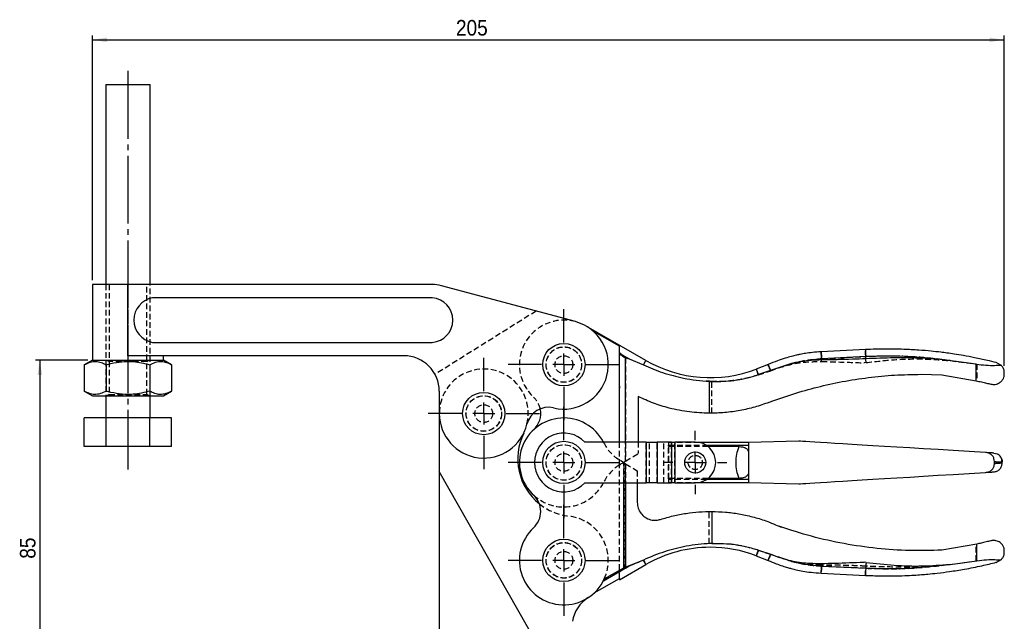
# Model space of a CAD drawing. Extents: x 33 to 398, y 17 to 289.
# Tile 2 of 3: x 33 to 255, y 154 to 289. Entities that reach past the tile are written whole.
import ezdxf

# ---------------------------------------------------------------- set-up
doc = ezdxf.new("R2010")
doc.units = 0
for name, pattern in [('SLD-MISTA-LONGA', [19.05, 15.24, -1.27, 1.27, -1.27]), ('SLD-SÓLIDA', [0]), ('SLD-TRACEJADA', [1.905, 1.27, -0.635])]:
    doc.linetypes.add(name, pattern=pattern)
doc.layers.get('0').update_dxf_attribs({"linetype": 'CONTINUOUS'})
doc.styles.add('SLDTEXTSTYLE0', font='GOTHIC.TTF', dxfattribs={"width": 0.913})
doc.dimstyles.new('SLDDIMSTYLE0', dxfattribs={"dimtxt": 3.5, "dimasz": 3.302, "dimexe": 0, "dimexo": 0.0625, "dimgap": 0.875, "dimtad": 1, "dimrnd": 1e-09, "dimzin": 12, "dimtxsty": 'SLDTEXTSTYLE0', "dimsah": 1, "dimcen": 0.09, "dimazin": 3, "dimtfac": 1, "dimtofl": 0, "dimtmove": 0, "dimatfit": 3, "dimtolj": 1, "dimtzin": 12})
doc.dimstyles.new('SLDDIMSTYLE1', dxfattribs={"dimtxt": 3.5, "dimasz": 3.302, "dimexe": 0, "dimexo": 0.0625, "dimgap": 0.875, "dimtad": 1, "dimdec": 0, "dimrnd": 1e-09, "dimzin": 12, "dimtxsty": 'SLDTEXTSTYLE0', "dimsah": 1, "dimcen": 0.09, "dimazin": 3, "dimtfac": 1, "dimtofl": 0, "dimtmove": 0, "dimatfit": 3, "dimtolj": 1, "dimtzin": 12})

# ---------------------------------------------------------------- blocks, each defined once
blk = doc.blocks.new('*D1')
for p, q in [((48.49, 212.3), (36.67, 212.3)), ((37.67, 212.3), (37.67, 127.3)), ((48.49, 127.3), (36.67, 127.3))]:
    blk.add_line(p, q)
for points in [[(37.67, 212.3), (37.17, 209), (38.18, 209)], [(37.67, 127.3), (38.18, 130.61), (37.17, 130.61)]]:
    blk.add_solid(points)
at = {"insert": (33.2, 167.67, 0.1), "char_height": 3.5, "attachment_point": 1, "rotation": 90, "style": 'SLDTEXTSTYLE0'}
blk.add_mtext('85', dxfattribs=at)
blk = doc.blocks.new('*D2')
for p, q in [((49.49, 230.3), (49.49, 285.3)), ((49.49, 284.3), (254.49, 284.3)), ((254.49, 211), (254.49, 285.3))]:
    blk.add_line(p, q)
for points in [[(49.49, 284.3), (52.79, 283.8), (52.79, 284.81)], [(254.49, 284.3), (251.19, 284.81), (251.19, 283.8)]]:
    blk.add_solid(points)
at = {"insert": (131.24, 288.77, 0.1), "char_height": 3.5, "attachment_point": 1, "style": 'SLDTEXTSTYLE0'}
blk.add_mtext('205', dxfattribs=at)
blk = doc.blocks.new('SW_CENTERMARKSYMBOL_0')
at = {"color": 0}
for p, q in [((0, 5), (0, 12.5)), ((0, 0), (0, 2.5)), ((-5, 0), (-12.5, 0)), ((0, 0), (-2.5, 0)), ((0, 0), (0, -2.5)), ((0, 0), (2.5, 0)), ((5, 0), (12.5, 0)), ((0, -5), (0, -12.5))]:
    blk.add_line(p, q, dxfattribs=at)
blk = doc.blocks.new('SW_CENTERMARKSYMBOL_1')
at = {"color": 0}
for p, q in [((0, 5), (0, 12.5)), ((0, 0), (0, 2.5)), ((-5, 0), (-12.5, 0)), ((0, 0), (-2.5, 0)), ((0, 0), (0, -2.5)), ((0, 0), (2.5, 0)), ((5, 0), (12.5, 0)), ((0, -5), (0, -12.5))]:
    blk.add_line(p, q, dxfattribs=at)
blk = doc.blocks.new('SW_CENTERMARKSYMBOL_2')
at = {"color": 0}
for p, q in [((0, 5), (0, 12.5)), ((0, 0), (0, 2.5)), ((-5, 0), (-12.5, 0)), ((0, 0), (-2.5, 0)), ((0, 0), (0, -2.5)), ((0, 0), (2.5, 0)), ((5, 0), (12.5, 0)), ((0, -5), (0, -12.5))]:
    blk.add_line(p, q, dxfattribs=at)
blk = doc.blocks.new('SW_CENTERMARKSYMBOL_3')
at = {"color": 0}
for p, q in [((0, 5), (0, 12.5)), ((0, 0), (0, 2.5)), ((-5, 0), (-12.5, 0)), ((0, 0), (-2.5, 0)), ((0, 0), (0, -2.5)), ((0, 0), (2.5, 0)), ((5, 0), (12.5, 0)), ((0, -5), (0, -12.5))]:
    blk.add_line(p, q, dxfattribs=at)
blk = doc.blocks.new('SW_CENTERMARKSYMBOL_4')
at = {"color": 0}
for p, q in [((0, 5), (0, 7.1)), ((0, 0), (0, 2.5)), ((-5, 0), (-7.1, 0)), ((0, 0), (-2.5, 0)), ((0, 0), (0, -2.5)), ((0, 0), (2.5, 0)), ((5, 0), (7.1, 0)), ((0, -5), (0, -7.1))]:
    blk.add_line(p, q, dxfattribs=at)

msp = doc.modelspace()

# ---------------------------------------------------------------- linework, layer by layer
at = {"linetype": 'SLD-MISTA-LONGA'}
msp.add_line((57.4896, 277.3036), (57.4896, 187.7504), dxfattribs=at)
at = {"color": 7, "linetype": 'SLD-SÓLIDA'}
for p, q in [((52.4896, 274.3036), (52.4896, 229.3036)), ((52.4896, 274.3036), (57.4896, 274.3036)), ((57.4896, 274.3036), (62.4896, 274.3036)), ((62.4896, 229.3036), (62.4896, 274.3036)), ((49.4896, 229.3036), (49.4896, 212.3036)), ((57.4896, 229.3036), (49.4896, 229.3036)), ((57.4896, 213.3036), (57.4896, 229.3036)), ((125.8965, 229.3036), (57.4896, 229.3036)), ((158.0777, 220.9629), (127.967, 229.031)), ((125.8965, 226.3036), (62.9865, 226.3036)), ((173.9338, 212.2334), (160.4743, 219.9727)), ((167.9896, 215.4608), (161.9612, 218.9271)), ((62.9865, 216.3036), (125.8965, 216.3036)), ((167.9896, 215.3764), (167.9896, 215.4608)), ((167.9896, 214.1097), (167.9896, 215.3764)), ((119.4896, 213.3036), (57.4896, 213.3036)), ((65.4896, 212.3036), (65.4896, 213.3036)), ((167.9896, 206.4231), (167.9896, 214.1097)), ((168.1896, 213.7066), (170.1662, 212.57)), ((169.3784, 212.8026), (170.1662, 212.57)), ((170.1662, 212.57), (173.3592, 211.2341)), ((223.285, 214.6797), (213.333, 214.1825)), ((223.3642, 213.0954), (213.4122, 212.5983)), ((49.4896, 212.3036), (47.6746, 211.2557)), ((47.6746, 211.2557), (47.6746, 205.3515)), ((49.4896, 212.3036), (65.4896, 212.3036)), ((52.5821, 211.2557), (52.5821, 205.3515)), ((62.397, 211.2557), (62.397, 205.3515)), ((67.3045, 211.2557), (65.4896, 212.3036)), ((67.3045, 211.2557), (67.3045, 205.3515)), ((201.4078, 211.3036), (198.7464, 210.286)), ((206.6985, 211.5262), (201.9549, 209.9895)), ((248.2017, 211.4327), (240.8709, 212.4005)), ((248.2017, 207.6733), (248.2017, 211.4327)), ((253.7286, 211.2099), (252.6937, 211.7543)), ((201.9549, 209.9895), (199.2163, 209.0568)), ((235.7896, 209.125), (240.4649, 209.0108)), ((240.4649, 209.0108), (248.2017, 207.6733)), ((254.4896, 208.6375), (254.4896, 209.9974)), ((167.9896, 205.9736), (167.9896, 206.4231)), ((167.9896, 193.9036), (167.9896, 205.9736)), ((188.1817, 207.5446), (188.1817, 200.3742)), ((47.6746, 205.3515), (49.4896, 204.3036)), ((49.4896, 204.3036), (65.4896, 204.3036)), ((52.4896, 204.3036), (52.4896, 199.3036)), ((62.4896, 199.3036), (62.4896, 204.3036)), ((65.4896, 204.3036), (67.3045, 205.3515)), ((127.4896, 205.3036), (127.4896, 200.3036)), ((172.1896, 204.1086), (172.1896, 193.9036)), ((47.6746, 192.9036), (47.6746, 199.3036)), ((52.5821, 199.3036), (47.6746, 199.3036)), ((52.5821, 192.9036), (52.5821, 199.3036)), ((62.397, 199.3036), (52.5821, 199.3036)), ((62.397, 192.9036), (62.397, 199.3036)), ((67.3045, 199.3036), (62.397, 199.3036)), ((67.3045, 192.9036), (67.3045, 199.3036)), ((127.4896, 200.3036), (127.4896, 187.3036)), ((148.6909, 196.6369), (148.2086, 196.1583)), ((52.5821, 192.9036), (47.6746, 192.9036)), ((62.397, 192.9036), (52.5821, 192.9036)), ((67.3045, 192.9036), (62.397, 192.9036)), ((173.9624, 193.9036), (160.2224, 193.9036)), ((173.9624, 193.9036), (173.9624, 184.7036)), ((173.9624, 193.9036), (176.452, 193.9036)), ((176.452, 193.9036), (176.452, 184.7036)), ((179.7093, 193.9036), (176.452, 193.9036)), ((179.7093, 193.9036), (179.7093, 184.7036)), ((179.7093, 193.9036), (180.4753, 193.9036)), ((180.4753, 193.9036), (180.4753, 184.7036)), ((185.0263, 193.9036), (180.4753, 193.9036)), ((197.0263, 193.8036), (185.9802, 193.8036)), ((187.5279, 193.1639), (197.0263, 193.1639)), ((194.9266, 192.8765), (187.9236, 192.8765)), ((208.3175, 194.0993), (197.0263, 193.8036)), ((197.0263, 193.8036), (197.0263, 193.1639)), ((197.0263, 193.1639), (197.0263, 191.6162)), ((252.1484, 191.4185), (252.8703, 191.2218)), ((252.2824, 189.5095), (252.2824, 189.0978)), ((254.0263, 189.0915), (254.0263, 189.5156)), ((127.4896, 187.3036), (127.4896, 134.3036)), ((154.8726, 139.1478), (127.4896, 187.3036)), ((197.0263, 186.9911), (197.0263, 185.4433)), ((160.2224, 184.7036), (173.9624, 184.7036)), ((171.9896, 184.7036), (171.9896, 180.3135)), ((176.452, 184.7036), (173.9624, 184.7036)), ((176.452, 184.7036), (179.7093, 184.7036)), ((180.4753, 184.7036), (179.7093, 184.7036)), ((180.4753, 184.7036), (185.0263, 184.7036)), ((185.9802, 184.8036), (197.0263, 184.8036)), ((197.0263, 185.4433), (187.5279, 185.4433)), ((194.9266, 185.7307), (187.9236, 185.7307)), ((197.0263, 185.4433), (197.0263, 184.8036)), ((197.0263, 184.8036), (208.3175, 184.5079)), ((188.7774, 178.2899), (188.7774, 171.0899)), ((204.072, 174.8884), (204.3297, 174.7653)), ((248.345, 170.9645), (240.4649, 169.596)), ((248.345, 167.1974), (248.345, 170.9645)), ((198.7464, 168.321), (201.4078, 167.3034)), ((199.2422, 169.6177), (201.9893, 168.7002)), ((201.9893, 168.7002), (203.7432, 168.0486)), ((254.4896, 168.6094), (254.4896, 169.9693)), ((164.3687, 162.7036), (170.1662, 166.0371)), ((167.9895, 162.9558), (173.9338, 166.3738)), ((170.1662, 166.0371), (169.3784, 165.8045)), ((173.3592, 167.3731), (170.1662, 166.0371)), ((223.4311, 166.8506), (223.0318, 166.9046)), ((242.3204, 166.4057), (248.345, 167.1974)), ((252.6937, 166.8525), (253.7286, 167.3969)), ((164.5704, 163.1157), (168.9895, 165.6567)), ((213.333, 164.4244), (223.285, 163.9272)), ((213.4122, 166.0087), (223.3642, 165.5115)), ((162.3181, 159.998), (167.9895, 163.2591))]:
    msp.add_line(p, q, dxfattribs=at)
at = {"color": 7, "linetype": 'SLD-TRACEJADA'}
for p, q in [((52.4896, 229.3036), (52.4896, 204.3036)), ((53.2396, 229.3036), (53.2396, 212.3036)), ((57.4896, 229.3036), (57.4896, 213.3036)), ((61.7396, 212.3036), (61.7396, 229.3036)), ((62.4896, 204.3036), (62.4896, 229.3036)), ((149.2551, 223.3269), (126.5214, 209.1184)), ((167.9896, 215.3764), (167.9896, 215.4608)), ((170.1662, 212.57), (168.1896, 213.7066)), ((169.3784, 212.8026), (169.3784, 189.6045)), ((213.4122, 212.5983), (223.3642, 213.0954)), ((52.8163, 212.3036), (53.2396, 212.0072)), ((61.7396, 212.0072), (53.2396, 212.0072)), ((53.2396, 212.0072), (53.2396, 204.6)), ((61.7396, 212.0072), (62.1628, 212.3036)), ((61.7396, 204.6), (61.7396, 212.0072)), ((201.9893, 209.9068), (203.7432, 210.5584)), ((223.4311, 211.7563), (223.0318, 211.7024)), ((242.3204, 212.2011), (248.345, 211.4094)), ((248.345, 211.4094), (248.345, 207.6422)), ((199.2422, 208.9893), (201.9893, 209.9068)), ((188.7774, 200.3756), (188.7774, 207.5172)), ((53.2396, 204.6), (52.8163, 204.3036)), ((53.2396, 204.6), (61.7396, 204.6)), ((62.1628, 204.3036), (61.7396, 204.6)), ((164.426, 193.7915), (164.3688, 193.9036)), ((167.9896, 188.7618), (167.9896, 193.9036)), ((169.3784, 189.6045), (169.3784, 193.9036)), ((172.1896, 193.9036), (172.1896, 191.3036)), ((173.9624, 184.7036), (173.9624, 193.9036)), ((174.7284, 184.7036), (174.7284, 193.9036)), ((176.452, 184.7036), (176.452, 193.9036)), ((177.9857, 184.7036), (177.9857, 193.9036)), ((179.0263, 193.8036), (179.0263, 193.1639)), ((185.9802, 193.8036), (179.0263, 193.8036)), ((179.0263, 192.9765), (179.0263, 193.1639)), ((179.0263, 193.1639), (187.5279, 193.1639)), ((179.1263, 192.8765), (179.0263, 192.9765)), ((179.0263, 185.6307), (179.0263, 192.9765)), ((187.9236, 192.8765), (179.1263, 192.8765)), ((179.1263, 185.7307), (179.1263, 192.8765)), ((179.7093, 184.7036), (179.7093, 193.9036)), ((180.4753, 184.7036), (180.4753, 193.9036)), ((167.9895, 163.2591), (167.9897, 189.8453)), ((168.9897, 189.2377), (168.1897, 189.7212)), ((168.9897, 189.2377), (168.9895, 165.6567)), ((168.9896, 184.7036), (168.9897, 189.2377)), ((169.3784, 165.8045), (169.3785, 189.0026)), ((169.3785, 189.0026), (169.3785, 184.7036)), ((252.2824, 189.0978), (252.2824, 189.5095)), ((171.9896, 187.4244), (171.9896, 184.7036)), ((179.0263, 185.6307), (179.1263, 185.7307)), ((179.0263, 185.6307), (179.0263, 185.4433)), ((187.5279, 185.4433), (179.0263, 185.4433)), ((179.0263, 185.4433), (179.0263, 184.8036)), ((179.0263, 184.8036), (185.9802, 184.8036)), ((187.9236, 185.7307), (179.1263, 185.7307)), ((188.1817, 171.0625), (188.1817, 178.2885)), ((248.2017, 167.1741), (248.2017, 170.9335)), ((201.9549, 168.6175), (199.2164, 169.5502)), ((206.6985, 167.0808), (201.9549, 168.6175)), ((164.3687, 162.7036), (170.1662, 166.0371)), ((169.3784, 165.8045), (170.1662, 166.0371)), ((170.1662, 166.0371), (173.3592, 167.3731)), ((240.8709, 166.2063), (248.2017, 167.1741)), ((248.454, 167.2093), (248.2017, 167.1741)), ((253.7286, 167.3969), (252.6937, 166.8525)), ((223.3642, 165.5115), (213.4122, 166.0087))]:
    msp.add_line(p, q, dxfattribs=at)
at = {"color": 8, "linetype": 'SLD-SÓLIDA'}
for p, q in [((169.3784, 193.9036), (169.3784, 212.8026)), ((168.9895, 165.6567), (168.9896, 184.7036)), ((169.3785, 184.7036), (169.3784, 165.8045))]:
    msp.add_line(p, q, dxfattribs=at)
at = {"color": 8, "linetype": 'SLD-SÓLIDA', "flags": 128}
for points in [[(213.4122, 212.5983), (213.3778, 213.2858), (213.353, 213.7822), (213.338, 214.0822), (213.333, 214.1825)], [(223.285, 214.6797), (223.29, 214.5793), (223.305, 214.2794), (223.3298, 213.783), (223.3642, 213.0954)], [(173.3592, 211.2341), (173.6091, 211.6688), (173.7891, 211.9816), (173.8976, 212.1703), (173.9338, 212.2334)], [(173.9338, 166.3738), (173.8975, 166.4368), (173.7891, 166.6255), (173.6091, 166.9384), (173.3592, 167.3731)], [(213.333, 164.4244), (213.338, 164.5248), (213.353, 164.8247), (213.3778, 165.3211), (213.4122, 166.0087)], [(223.3642, 165.5115), (223.3298, 164.8239), (223.305, 164.3275), (223.29, 164.0276), (223.285, 163.9272)]]:
    msp.add_lwpolyline(points, dxfattribs=at)
at = {"color": 7, "linetype": 'SLD-TRACEJADA', "flags": 128}
for points in [[(213.333, 214.1825), (213.338, 214.0822), (213.353, 213.7822), (213.3778, 213.2858), (213.4122, 212.5983)], [(213.4416, 212.0097), (213.4368, 212.1044), (213.4324, 212.194), (213.4282, 212.278), (213.4243, 212.3559), (213.4207, 212.4272), (213.4175, 212.4917), (213.4146, 212.5488), (213.4122, 212.5983)], [(223.3642, 213.0954), (223.3298, 213.783), (223.305, 214.2794), (223.29, 214.5793), (223.285, 214.6797)], [(223.4311, 211.7563), (223.4205, 211.9681), (223.4102, 212.1748), (223.4003, 212.3725), (223.3911, 212.5571), (223.3827, 212.7248), (223.3753, 212.8724), (223.3691, 212.9968), (223.3642, 213.0954)], [(173.9338, 212.2334), (173.8976, 212.1703), (173.7891, 211.9816), (173.6091, 211.6688), (173.3592, 211.2341)], [(198.7464, 210.286), (198.7542, 210.2655), (198.7777, 210.204), (198.8168, 210.1017), (198.8715, 209.9588), (198.9415, 209.7757), (199.0268, 209.5527), (199.1271, 209.2903), (199.2422, 208.9893)], [(169.3784, 189.6045), (170.3054, 190.1648), (171.2427, 190.7313), (172.1896, 191.3036)], [(168.1896, 188.886), (168.3169, 188.9629), (168.4684, 189.0545), (168.6385, 189.1573), (168.8212, 189.2677), (169.0099, 189.3818), (169.1979, 189.4954), (169.3784, 189.6045)], [(168.9897, 189.2377), (169.1224, 189.1574), (169.2528, 189.0786), (169.3785, 189.0026)], [(169.3785, 189.0026), (170.2401, 188.4819), (171.1107, 187.9557), (171.9896, 187.4244)], [(199.2164, 169.5502), (199.1072, 169.2647), (199.0121, 169.016), (198.9313, 168.8046), (198.8649, 168.631), (198.8131, 168.4956), (198.7761, 168.3987), (198.7538, 168.3404), (198.7464, 168.321)], [(173.3592, 167.3731), (173.6091, 166.9384), (173.7891, 166.6255), (173.8975, 166.4368), (173.9338, 166.3738)], [(213.4243, 166.2521), (213.4225, 166.2154), (213.4207, 166.1804), (213.4191, 166.1471), (213.4175, 166.1157), (213.416, 166.0861), (213.4146, 166.0583), (213.4134, 166.0325), (213.4122, 166.0087)], [(213.4122, 166.0087), (213.3778, 165.3211), (213.353, 164.8247), (213.338, 164.5248), (213.333, 164.4244)], [(223.285, 163.9272), (223.29, 164.0276), (223.305, 164.3275), (223.3298, 164.8239), (223.3642, 165.5115)], [(223.3884, 165.9973), (223.3846, 165.92), (223.3809, 165.8468), (223.3775, 165.7781), (223.3743, 165.7142), (223.3713, 165.6554), (223.3687, 165.6018), (223.3663, 165.5538), (223.3642, 165.5115)]]:
    msp.add_lwpolyline(points, dxfattribs=at)
at = {"color": 7, "linetype": 'SLD-SÓLIDA', "flags": 128}
for points in [[(213.4243, 212.3549), (213.4225, 212.3915), (213.4207, 212.4266), (213.4191, 212.4598), (213.4175, 212.4913), (213.416, 212.5209), (213.4147, 212.5486), (213.4134, 212.5744), (213.4122, 212.5983)], [(223.3884, 212.6096), (223.3846, 212.6869), (223.3809, 212.7601), (223.3775, 212.8288), (223.3743, 212.8927), (223.3713, 212.9516), (223.3687, 213.0051), (223.3663, 213.0531), (223.3642, 213.0954)], [(199.2163, 209.0568), (199.1072, 209.3423), (199.0121, 209.591), (198.9313, 209.8024), (198.8649, 209.976), (198.8131, 210.1114), (198.776, 210.2084), (198.7538, 210.2666), (198.7464, 210.286)], [(167.9896, 206.4231), (167.9922, 206.4216), (168.0002, 206.417), (168.0134, 206.4094)], [(167.9896, 206.4231), (167.9922, 206.4216), (168.0002, 206.417), (168.0134, 206.4094)], [(250.3045, 191.5312), (246.5942, 191.7582), (243.0287, 191.9762), (239.6134, 192.1851), (236.3532, 192.3845), (233.2529, 192.5742), (230.317, 192.7537), (227.5499, 192.923), (224.9556, 193.0816), (222.5379, 193.2295), (220.3003, 193.3664), (218.2461, 193.492), (216.3784, 193.6063), (214.6999, 193.7089), (213.213, 193.7999), (211.9199, 193.8789), (210.8225, 193.9461), (209.9225, 194.0011), (209.2211, 194.044), (208.7193, 194.0747), (208.418, 194.0931), (208.3175, 194.0993)], [(208.3175, 184.5079), (208.418, 184.5141), (208.7193, 184.5325), (209.2211, 184.5632), (209.9225, 184.6061), (210.8225, 184.6612), (211.9199, 184.7283), (213.213, 184.8074), (214.6999, 184.8983), (216.3784, 185.001), (218.2461, 185.1152), (220.3003, 185.2408), (222.5379, 185.3777), (224.9556, 185.5256), (227.5499, 185.6842), (230.317, 185.8535), (233.2529, 186.0331), (236.3532, 186.2227), (239.6134, 186.4221), (243.0287, 186.631), (246.5942, 186.849), (250.3045, 187.076)], [(147.6192, 183.1345), (148.3852, 182.266), (148.7065, 181.9558)], [(198.7464, 168.321), (198.7542, 168.3415), (198.7777, 168.403), (198.8168, 168.5053), (198.8715, 168.6482), (198.9415, 168.8314), (199.0268, 169.0544), (199.1271, 169.3167), (199.2422, 169.6177)], [(213.4416, 166.5972), (213.4368, 166.5026), (213.4324, 166.413), (213.4282, 166.329), (213.4243, 166.2511), (213.4207, 166.1797), (213.4175, 166.1153), (213.4146, 166.0582), (213.4122, 166.0087)], [(223.4311, 166.8506), (223.4205, 166.6389), (223.4101, 166.4321), (223.4003, 166.2344), (223.391, 166.0498), (223.3827, 165.8821), (223.3753, 165.7345), (223.3691, 165.6102), (223.3642, 165.5115)], [(167.9895, 163.2591), (167.9895, 162.9896), (167.9895, 162.9558)]]:
    msp.add_lwpolyline(points, dxfattribs=at)
at = {"color": 7, "linetype": 'SLD-SÓLIDA'}
for centre, radius in [((155.4896, 211.3036), 4.7625), ((137.4896, 200.3036), 4.7625), ((155.4896, 189.3036), 4.7625), ((185.0263, 189.3036), 2.375), ((155.4896, 167.3036), 4.7625)]:
    msp.add_circle(centre, radius, dxfattribs=at)
at = {"color": 7, "linetype": 'SLD-TRACEJADA'}
for centre, radius in [((155.4896, 211.3036), 4), ((155.4896, 211.3036), 3.9687), ((155.4896, 211.3036), 2), ((137.4896, 200.3036), 4), ((137.4896, 200.3036), 3.9687), ((137.4896, 200.3036), 2), ((155.4896, 189.3036), 4), ((155.4896, 189.3036), 3.9688), ((155.4896, 189.3036), 2), ((185.0263, 189.3036), 1.6), ((185.0263, 189.3036), 1.5875), ((155.4896, 167.3036), 4), ((155.4896, 167.3036), 3.9688), ((155.4896, 167.3036), 2)]:
    msp.add_circle(centre, radius, dxfattribs=at)
at = {"color": 7, "linetype": 'SLD-SÓLIDA'}
for centre, radius, start, end in [((125.8965, 221.3036), 8, 75, 90), ((63.9222, 221.3036), 5.0868, 100.59951, 259.40049), ((125.5356, 221.3036), 5.013, 274.128428, 85.871572), ((155.4896, 211.3036), 10, 256.747882, 75), ((119.4896, 205.3036), 8, 0, 90), ((188.3896, 237.3736), 29, 240.100904, 290.924093), ((152.051, 196.703), 5, 76.747882, 166.111249), ((137.4896, 200.3036), 10, 180, 346.111249), ((155.4897, 189.3036), 10, 27.387108, 227.166311), ((145.2915, 200.3036), 5, 312.833428, 11.973291), ((158.1279, 190.1518), 13, 153.807808, 231.244596), ((155.4896, 189.3036), 6.6, 44.184385, 315.815615), ((185.0263, 189.3036), 4.6, 270, 90), ((145.2916, 178.3037), 5, 312.833168, 47.166311), ((155.4896, 167.3036), 10, 132.833168, 335.241716), ((188.3894, 141.2335), 29, 89.99974, 119.898836), ((188.3894, 141.2335), 29, 69.075647, 89.99974), ((165.2996, 152.2118), 8, 123.024664, 170)]:
    msp.add_arc(centre, radius, start, end, dxfattribs=at)
at = {"color": 7, "linetype": 'SLD-TRACEJADA'}
for centre, radius, start, end in [((155.4896, 211.3036), 10, 75, 227.166572), ((137.4896, 200.3036), 10, 346.111249, 180), ((145.2915, 200.3036), 5, 11.973291, 47.166572), ((173.3624, 198.2794), 10, 206.666056, 238.850383), ((173.3623, 180.3277), 10, 122.49804, 153.333683), ((155.4896, 189.3036), 10, 227.288572, 333.333683), ((158.1279, 190.1518), 13, 231.244596, 263.413111), ((155.4896, 167.3036), 10, 335.241716, 83.413111)]:
    msp.add_arc(centre, radius, start, end, dxfattribs=at)
at = {"color": 7, "linetype": 'SLD-SÓLIDA'}
for points, knots in [([(252.6909, 211.741), (252.0318, 211.9095), (250.4211, 212.3212), (247.9708, 212.8402), (245.4903, 213.3081), (243.4167, 213.6468), (241.7068, 213.8934), (239.9711, 214.1162), (237.8648, 214.3482), (235.0912, 214.5846), (231.6992, 214.7651), (227.6927, 214.8414), (224.8213, 214.7361), (223.285, 214.6797)], [0, 0, 0, 0, 0.06879721, 0.16812307, 0.25324208, 0.32408244, 0.38060131, 0.42795513, 0.50105423, 0.59490396, 0.70944545, 0.84455265, 1, 1, 1, 1]), ([(167.9896, 214.1097), (168.002, 214.0457), (168.025, 213.9272), (168.1377, 213.7761), (168.1896, 213.7066)], [0, 0, 0, 0, 0.54018914, 1, 1, 1, 1]), ([(169.3784, 212.8026), (169.2904, 212.8256), (169.158, 212.8603), (168.8785, 213.0058), (168.5548, 213.2733), (168.3143, 213.552), (168.203, 213.6899), (168.1896, 213.7066)], [0, 0, 0, 0, 0.17512658, 0.26347222, 0.57950483, 0.94903308, 1, 1, 1, 1]), ([(213.333, 214.1825), (212.6753, 214.1393), (211.4983, 214.0621), (209.9345, 213.8467), (208.7409, 213.6331), (207.6971, 213.4122), (206.5604, 213.1376), (205.1245, 212.7318), (203.3523, 212.1396), (202.0967, 211.5998), (201.4078, 211.3036)], [0, 0, 0, 0, 0.16020844, 0.28672045, 0.38355727, 0.4549827, 0.54610772, 0.66783713, 0.81773216, 1, 1, 1, 1]), ([(206.6985, 211.5262), (207.8037, 211.7961), (210.0125, 212.3357), (212.2794, 212.5108), (213.4122, 212.5983)], [0, 0, 0, 0, 0.50034015, 1, 1, 1, 1]), ([(223.3884, 212.6096), (222.3892, 212.5672), (219.0684, 212.4261), (215.7466, 212.3842), (213.4243, 212.3549)], [0, 0, 0, 0, 0.30089703, 1, 1, 1, 1]), ([(240.8709, 212.4005), (237.9608, 212.7125), (232.1408, 213.3365), (226.2897, 213.1758), (223.3642, 213.0954)], [0, 0, 0, 0, 0.5000061, 1, 1, 1, 1]), ([(240.8709, 212.4005), (240.3385, 212.4497), (238.7413, 212.5971), (235.033, 212.8099), (229.7317, 212.8654), (225.5049, 212.695), (223.3884, 212.6096)], [0, 0, 0, 0, 0.09180119, 0.27542929, 0.63717344, 1, 1, 1, 1]), ([(47.6746, 211.2557), (48.1005, 211.475), (48.9616, 211.9183), (50.2375, 212.0805), (51.4571, 211.8425), (52.2048, 211.4525), (52.5821, 211.2557)], [0, 0, 0, 0, 0.26460502, 0.53494771, 0.76534298, 1, 1, 1, 1]), ([(52.5821, 211.2557), (52.9382, 211.3535), (54.0994, 211.6721), (56.1371, 212.0234), (58.4647, 212.0365), (60.5653, 211.7422), (61.7842, 211.4185), (62.397, 211.2557)], [0, 0, 0, 0, 0.11125781, 0.36275065, 0.62031532, 0.80911448, 1, 1, 1, 1]), ([(62.397, 211.2557), (62.823, 211.475), (63.6841, 211.9183), (64.9599, 212.0805), (66.1795, 211.8425), (66.9272, 211.4525), (67.3045, 211.2557)], [0, 0, 0, 0, 0.26460498, 0.53494755, 0.76534309, 1, 1, 1, 1]), ([(173.3592, 211.2341), (174.7867, 210.6287), (176.9476, 209.7123), (180.0213, 208.7984), (182.5495, 208.2059), (185.2831, 207.7544), (187.2116, 207.6148), (188.1817, 207.5446)], [0, 0, 0, 0, 0.307360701, 0.465252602, 0.623125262, 0.810414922, 1, 1, 1, 1]), ([(201.9549, 209.9895), (201.7986, 210.3649), (201.4799, 211.1302), (201.4321, 211.2451), (201.4078, 211.3036)], [0, 0, 0, 0, 0.49045515, 1, 1, 1, 1]), ([(213.4243, 212.3549), (213.1125, 212.3483), (212.1766, 212.3286), (210.5818, 212.2089), (208.6449, 211.9547), (207.3483, 211.6692), (206.6985, 211.5262)], [0, 0, 0, 0, 0.13772262, 0.41326403, 0.70597063, 1, 1, 1, 1]), ([(248.2017, 211.4327), (248.9458, 211.3326), (250.4338, 211.1325), (252.0502, 211.1251), (253.1169, 211.1648), (253.5227, 211.1947), (253.7286, 211.2099)], [0, 0, 0, 0, 0.32549611, 0.65092251, 0.8227864, 1, 1, 1, 1]), ([(254.489, 209.9974), (254.4892, 209.9968), (254.5117, 209.9266), (254.4182, 210.251), (254.2078, 210.7056), (253.8896, 211.0405), (253.7286, 211.2099)], [0, 0, 0, 0, 0.00239088, 0.28723879, 0.6394522, 1, 1, 1, 1]), ([(188.1817, 207.5446), (188.251, 207.5411), (189.889, 207.4583), (192.3526, 207.5403), (195.5128, 208.0344), (197.5504, 208.5187), (198.7698, 208.9125), (199.2163, 209.0568)], [0, 0, 0, 0, 0.01864719, 0.44083408, 0.65774824, 0.87465848, 1, 1, 1, 1]), ([(201.6017, 202.813), (203.3884, 203.4608), (206.9635, 204.757), (212.4697, 206.2947), (218.1272, 207.5448), (223.93, 208.4437), (229.8511, 209.0177), (233.8108, 209.0893), (235.7896, 209.125)], [0, 0, 0, 0, 0.1634347, 0.32702942, 0.49045729, 0.66024242, 0.8302162, 1, 1, 1, 1]), ([(251.4654, 206.9075), (251.8028, 206.8678), (252.5794, 206.7764), (253.4143, 207.1655), (253.9989, 207.6849), (254.3272, 208.1805), (254.4784, 208.6209), (254.4806, 208.6336), (254.4813, 208.6375)], [0, 0, 0, 0, 0.17994426, 0.4140953, 0.58819446, 0.76703093, 0.92864547, 1, 1, 1, 1]), ([(168.0134, 206.4094), (168.0017, 206.2679), (167.9897, 206.1227), (167.9896, 205.9774), (167.9896, 205.9736)], [0, 0, 0, 0, 0.97404835, 1, 1, 1, 1]), ([(168.0134, 206.4094), (168.0017, 206.2679), (167.9897, 206.1227), (167.9896, 205.9774), (167.9896, 205.9736)], [0, 0, 0, 0, 0.97404835, 1, 1, 1, 1]), ([(248.2017, 207.6733), (248.594, 207.587), (249.3899, 207.4119), (250.4949, 207.1504), (251.1536, 206.9855), (251.4654, 206.9075)], [0, 0, 0, 0, 0.338602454, 0.687002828, 1, 1, 1, 1]), ([(52.5821, 205.3515), (52.1561, 205.1322), (51.295, 204.6889), (50.0192, 204.5267), (48.7996, 204.7648), (48.0519, 205.1547), (47.6746, 205.3515)], [0, 0, 0, 0, 0.26460509, 0.53494775, 0.76534301, 1, 1, 1, 1]), ([(62.397, 205.3515), (61.7904, 205.1903), (60.5716, 204.8663), (58.4923, 204.5737), (56.1589, 204.5815), (54.12, 204.9294), (52.9382, 205.2537), (52.5821, 205.3515)], [0, 0, 0, 0, 0.18896399, 0.37968239, 0.63081966, 0.88874257, 1, 1, 1, 1]), ([(67.3045, 205.3515), (66.8786, 205.1322), (66.0175, 204.6889), (64.7416, 204.5267), (63.522, 204.7648), (62.7743, 205.1547), (62.397, 205.3515)], [0, 0, 0, 0, 0.26460493, 0.53494788, 0.76534308, 1, 1, 1, 1]), ([(188.1817, 200.3742), (186.6962, 200.4318), (184.4433, 200.5192), (181.4414, 201.0093), (178.7137, 201.6186), (175.5638, 202.5835), (173.3212, 203.5971), (172.1896, 204.1086)], [0, 0, 0, 0, 0.26751152, 0.40569506, 0.54388644, 0.76985592, 1, 1, 1, 1]), ([(201.6017, 202.813), (200.5388, 202.4384), (198.4131, 201.6892), (195.0792, 200.9367), (191.6608, 200.4487), (189.3414, 200.399), (188.1817, 200.3742)], [0, 0, 0, 0, 0.24559644, 0.49119523, 0.74559555, 1, 1, 1, 1]), ([(194.9266, 185.7307), (194.7108, 186.2889), (194.2667, 187.4379), (194.2191, 189.2992), (194.2667, 191.1652), (194.7095, 192.3134), (194.9266, 192.8765)], [0, 0, 0, 0, 0.24302913, 0.50024815, 0.75494386, 1, 1, 1, 1]), ([(194.9266, 192.8764), (195.1755, 192.8628), (195.6752, 192.8354), (196.3037, 192.6084), (196.7672, 192.2417), (196.9342, 191.8926), (197.0085, 191.6693), (197.0262, 191.6161)], [0, 0, 0, 0, 0.24612057, 0.49397152, 0.67764506, 0.92322588, 1, 1, 1, 1]), ([(197.0262, 191.6162), (197.0262, 191.1563), (197.0262, 190.2367), (197.0263, 188.6847), (197.0263, 187.6041), (197.0262, 187.0788), (197.0262, 186.9911)], [0, 0, 0, 0, 0.31245669, 0.62490748, 0.937352, 1, 1, 1, 1]), ([(252.2822, 189.5095), (252.2665, 189.7315), (252.2353, 190.1758), (251.9245, 190.7658), (251.4508, 191.2079), (250.8842, 191.4636), (250.4868, 191.51), (250.3045, 191.5312)], [0, 0, 0, 0, 0.2084885, 0.41731511, 0.62282032, 0.82702855, 1, 1, 1, 1]), ([(252.1484, 191.4185), (252.1259, 191.4198), (252.0811, 191.4226), (251.707, 191.4455), (251.1405, 191.4801), (250.5832, 191.5142), (250.3045, 191.5312)], [0, 0, 0, 0, 0.249964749, 0.499909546, 0.749847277, 1, 1, 1, 1]), ([(253.9892, 189.4076), (253.9826, 189.5872), (253.9691, 189.9569), (253.7414, 190.4867), (253.3715, 190.9512), (253.0257, 191.1461), (252.8543, 191.2427)], [0, 0, 0, 0, 0.23779546, 0.48964187, 0.74698368, 1, 1, 1, 1]), ([(250.3045, 187.076), (250.5598, 187.1112), (251.0721, 187.182), (251.7043, 187.5841), (252.1107, 188.1455), (252.2724, 188.6739), (252.2797, 188.9939), (252.2821, 189.0977)], [0, 0, 0, 0, 0.24195807, 0.48545449, 0.69793903, 0.90194745, 1, 1, 1, 1]), ([(252.1484, 187.1888), (252.3889, 187.2293), (252.8881, 187.3135), (253.517, 187.7827), (253.947, 188.4391), (254.0005, 188.9425), (254.0262, 189.185)], [0, 0, 0, 0, 0.240885, 0.50000731, 0.75912789, 1, 1, 1, 1]), ([(252.2824, 189.5095), (252.5529, 189.496), (253.09, 189.4691), (253.6169, 189.4429), (253.9149, 189.4279), (253.9529, 189.4259), (253.964, 189.4254)], [0, 0, 0, 0, 0.29760995, 0.59109218, 0.88045838, 1, 1, 1, 1]), ([(254.0263, 189.185), (254.0058, 189.184), (253.9644, 189.1818), (253.6226, 189.1646), (253.0886, 189.138), (252.5524, 189.1112), (252.2824, 189.0978)], [0, 0, 0, 0, 0.24471072, 0.49294002, 0.7446997, 1, 1, 1, 1]), ([(253.7862, 190.3102), (253.8378, 190.2242), (253.999, 189.9555), (254.0152, 189.6381), (254.0262, 189.4222)], [0, 0, 0, 0, 0.31978384, 1, 1, 1, 1]), ([(197.0262, 186.9911), (196.9454, 186.7613), (196.8164, 186.3948), (196.3146, 186.0128), (195.7052, 185.7799), (195.2179, 185.7492), (194.9266, 185.7308)], [0, 0, 0, 0, 0.32595037, 0.51987875, 0.71293888, 1, 1, 1, 1]), ([(250.3045, 187.076), (250.5832, 187.093), (251.1404, 187.1271), (251.707, 187.1618), (252.0812, 187.1846), (252.126, 187.1874), (252.1484, 187.1888)], [0, 0, 0, 0, 0.25010915, 0.50008887, 0.75001241, 1, 1, 1, 1]), ([(171.9896, 180.3135), (172.0311, 179.8789), (172.114, 179.01), (172.7565, 177.8472), (173.7172, 176.9299), (174.9607, 176.3702), (176.1917, 176.2492), (176.9304, 176.4346), (177.2167, 176.5064)], [0, 0, 0, 0, 0.1702565, 0.34034838, 0.51492902, 0.69709062, 0.88260645, 1, 1, 1, 1]), ([(177.2167, 176.5064), (178.1551, 176.7856), (180.0436, 177.3475), (182.951, 177.8962), (185.881, 178.2416), (187.8077, 178.2738), (188.7774, 178.2899)], [0, 0, 0, 0, 0.25111944, 0.50539676, 0.75108383, 1, 1, 1, 1]), ([(188.7774, 178.2899), (189.7866, 178.2602), (191.8049, 178.2007), (194.8491, 177.795), (197.8829, 177.1413), (201.0826, 176.1811), (203.1869, 175.2636), (204.3297, 174.7653)], [0, 0, 0, 0, 0.18937008, 0.37873731, 0.57357221, 0.76840555, 1, 1, 1, 1]), ([(240.4649, 169.596), (238.0398, 169.5312), (233.1897, 169.4015), (225.8316, 169.9096), (218.4654, 170.9688), (211.1473, 172.5806), (206.4229, 174.1216), (204.072, 174.8884)], [0, 0, 0, 0, 0.19691082, 0.39382031, 0.59652118, 0.7992263, 1, 1, 1, 1]), ([(188.7774, 171.0899), (188.6481, 171.0844), (187.6266, 171.0415), (185.691, 170.8872), (183.0571, 170.4978), (180.5195, 169.9416), (178.0803, 169.2388), (175.6796, 168.3867), (174.1327, 167.711), (173.3592, 167.3731)], [0, 0, 0, 0, 0.02441837, 0.19302388, 0.36340332, 0.51996282, 0.6765409, 0.8382528, 1, 1, 1, 1]), ([(188.7774, 171.0899), (189.6456, 171.1023), (191.382, 171.1272), (194.0124, 170.8699), (196.6487, 170.4027), (198.3777, 169.8794), (199.2422, 169.6177)], [0, 0, 0, 0, 0.24593173, 0.49185376, 0.7459308, 1, 1, 1, 1]), ([(251.4654, 171.6993), (251.1273, 171.6147), (250.4414, 171.4432), (249.3762, 171.1923), (248.6593, 171.034), (248.345, 170.9645)], [0, 0, 0, 0, 0.35305079, 0.71635468, 1, 1, 1, 1]), ([(254.4814, 169.9693), (254.4836, 169.9617), (254.4953, 169.9218), (254.3918, 170.276), (254.1194, 170.7735), (253.5616, 171.3526), (252.7582, 171.7459), (251.9666, 171.8087), (251.5495, 171.7176), (251.4654, 171.6993)], [0, 0, 0, 0, 0.032312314, 0.168974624, 0.359189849, 0.554623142, 0.779895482, 0.955608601, 1, 1, 1, 1]), ([(201.9893, 168.7002), (201.8427, 168.3481), (201.5448, 167.6326), (201.4178, 167.3274), (201.4094, 167.3074), (201.4078, 167.3034)], [0, 0, 0, 0, 0.436009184, 0.886138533, 1, 1, 1, 1]), ([(253.7286, 167.3969), (253.8858, 167.5573), (254.2039, 167.8821), (254.4417, 168.434), (254.4747, 168.5563), (254.489, 168.6094)], [0, 0, 0, 0, 0.356179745, 0.720906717, 1, 1, 1, 1]), ([(201.4078, 167.3034), (202.003, 167.0457), (203.0694, 166.5841), (204.5367, 166.0682), (205.6814, 165.716), (206.7056, 165.4353), (207.8454, 165.1576), (209.32, 164.8582), (211.1889, 164.5708), (212.5718, 164.4764), (213.333, 164.4244)], [0, 0, 0, 0, 0.157652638, 0.282470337, 0.377927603, 0.448799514, 0.540666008, 0.663112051, 0.814576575, 1, 1, 1, 1]), ([(203.7432, 168.0486), (204.3443, 167.8592), (206.1957, 167.2759), (209.4404, 166.6587), (212.0988, 166.6178), (213.4416, 166.5972)], [0, 0, 0, 0, 0.19218891, 0.59195014, 1, 1, 1, 1]), ([(203.7432, 168.0486), (205.3108, 167.5183), (208.4529, 166.4553), (211.7566, 166.1578), (213.4122, 166.0087)], [0, 0, 0, 0, 0.49889107, 1, 1, 1, 1]), ([(213.4416, 166.5972), (214.4404, 166.6246), (217.6055, 166.7114), (220.8034, 166.826), (223.0014, 166.9035), (223.0318, 166.9046)], [0, 0, 0, 0, 0.31256422, 0.9905046, 1, 1, 1, 1]), ([(223.285, 163.9272), (224.4056, 163.8821), (226.5077, 163.7974), (229.4535, 163.7989), (231.977, 163.8639), (234.0755, 163.968), (235.799, 164.0861), (237.5428, 164.2327), (239.6508, 164.4483), (242.4123, 164.7994), (245.7662, 165.3371), (249.2679, 166.0119), (251.6264, 166.6061), (252.6892, 166.8739)], [0, 0, 0, 0, 0.11341766, 0.2127423, 0.29786029, 0.36869966, 0.42521761, 0.47257093, 0.54566909, 0.63951764, 0.75405774, 0.8891633, 1, 1, 1, 1]), ([(242.3204, 166.4057), (240.2215, 166.1425), (236.0256, 165.6162), (229.6892, 165.3182), (225.4704, 165.4471), (223.3642, 165.5115)], [0, 0, 0, 0, 0.33385068, 0.66741605, 1, 1, 1, 1]), ([(223.4311, 166.8506), (225.5462, 166.6077), (229.76, 166.1238), (236.0855, 165.9372), (240.2528, 166.2504), (242.3204, 166.4057)], [0, 0, 0, 0, 0.33680344, 0.67096798, 1, 1, 1, 1]), ([(248.345, 167.1974), (249.084, 167.2922), (250.5618, 167.4817), (252.4968, 167.4799), (253.3175, 167.4246), (253.7286, 167.3969)], [0, 0, 0, 0, 0.33292422, 0.66574854, 1, 1, 1, 1]), ([(169.3784, 165.8045), (169.2902, 165.7819), (169.1573, 165.7479), (169.0317, 165.6796), (168.9895, 165.6567)], [0, 0, 0, 0, 0.66468538, 1, 1, 1, 1])]:
    msp.add_open_spline(points, degree=3, knots=knots, dxfattribs=at)
at = {"color": 7, "linetype": 'SLD-TRACEJADA'}
for points, knots in [([(213.4122, 212.5983), (211.7566, 212.4492), (208.4529, 212.1517), (205.3108, 211.0887), (203.7432, 210.5584)], [0, 0, 0, 0, 0.5011089, 1, 1, 1, 1]), ([(242.3204, 212.2011), (240.2215, 212.4643), (236.0256, 212.9906), (229.6892, 213.2887), (225.4704, 213.1598), (223.3642, 213.0954)], [0, 0, 0, 0, 0.333850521, 0.66741602, 1, 1, 1, 1]), ([(223.4311, 211.7563), (225.5462, 211.9992), (229.76, 212.4831), (236.0855, 212.6696), (240.2528, 212.3565), (242.3204, 212.2011)], [0, 0, 0, 0, 0.3368037, 0.67096825, 1, 1, 1, 1]), ([(201.4078, 211.3036), (201.4296, 211.2511), (201.474, 211.1445), (201.7397, 210.5064), (201.9474, 210.0076), (201.9893, 209.9068)], [0, 0, 0, 0, 0.4360096, 0.88614106, 1, 1, 1, 1]), ([(203.7432, 210.5584), (204.3443, 210.7478), (206.1957, 211.3311), (209.4404, 211.9483), (212.0988, 211.9891), (213.4416, 212.0097)], [0, 0, 0, 0, 0.19218899, 0.591950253, 1, 1, 1, 1]), ([(213.4416, 212.0097), (214.4404, 211.9823), (217.6055, 211.8955), (220.8034, 211.7809), (223.0014, 211.7034), (223.0318, 211.7024)], [0, 0, 0, 0, 0.31256394, 0.9905046, 1, 1, 1, 1]), ([(199.2422, 208.9893), (198.4058, 208.7354), (196.7332, 208.2275), (194.128, 207.7533), (191.4691, 207.4809), (189.6746, 207.5051), (188.7774, 207.5172)], [0, 0, 0, 0, 0.24586103, 0.49172882, 0.74585888, 1, 1, 1, 1]), ([(188.7774, 207.5172), (188.6482, 207.5222), (188.1885, 207.5399), (187.7262, 207.5829), (187.3938, 207.6139)], [0, 0, 0, 0, 0.28107596, 1, 1, 1, 1]), ([(167.9896, 188.7618), (167.9985, 188.7675), (168.0162, 188.7789), (168.1135, 188.8399), (168.179, 188.8795), (168.1896, 188.886)], [0, 0, 0, 0, 0.45676256, 0.91228517, 1, 1, 1, 1]), ([(252.2824, 189.0978), (252.5524, 189.1112), (253.0886, 189.138), (253.6226, 189.1646), (253.9644, 189.1818), (254.0058, 189.184), (254.0263, 189.185)], [0, 0, 0, 0, 0.25530336, 0.50706414, 0.75529231, 1, 1, 1, 1]), ([(189.0906, 171.0885), (188.8568, 171.0857), (188.5536, 171.082), (188.251, 171.0661), (188.1817, 171.0625)], [0, 0, 0, 0, 0.77103092, 1, 1, 1, 1]), ([(199.2164, 169.5502), (197.6953, 169.9973), (195.3962, 170.6731), (193.0239, 170.9183), (192.2211, 171.0013)], [0, 0, 0, 0, 0.661590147, 1, 1, 1, 1]), ([(201.4078, 167.3034), (201.4303, 167.3576), (201.4763, 167.468), (201.7933, 168.2295), (201.9549, 168.6175)], [0, 0, 0, 0, 0.49045449, 1, 1, 1, 1]), ([(206.6985, 167.0808), (207.8037, 166.8108), (210.0124, 166.2712), (212.2794, 166.0962), (213.4122, 166.0087)], [0, 0, 0, 0, 0.50034027, 1, 1, 1, 1]), ([(213.4243, 166.2521), (213.1125, 166.2587), (212.1766, 166.2784), (210.5818, 166.3981), (208.6449, 166.6522), (207.3483, 166.9377), (206.6985, 167.0808)], [0, 0, 0, 0, 0.13772263, 0.41326414, 0.70597089, 1, 1, 1, 1]), ([(223.3884, 165.9973), (222.3892, 166.0397), (219.0684, 166.1808), (215.7466, 166.2228), (213.4243, 166.2521)], [0, 0, 0, 0, 0.30089716, 1, 1, 1, 1]), ([(223.3642, 165.5115), (226.2854, 165.4311), (232.1365, 165.2702), (237.9565, 165.8939), (240.8709, 166.2063)], [0, 0, 0, 0, 0.49925879, 1, 1, 1, 1]), ([(240.8709, 166.2063), (240.3385, 166.1572), (238.7413, 166.0098), (235.0985, 165.7998), (229.9303, 165.7486), (225.7019, 165.8884), (223.5205, 165.9911), (223.3884, 165.9973)], [0, 0, 0, 0, 0.09180056, 0.27542742, 0.62588727, 0.97734812, 1, 1, 1, 1])]:
    msp.add_open_spline(points, degree=3, knots=knots, dxfattribs=at)

# ---------------------------------------------------------------- block references
for name, p in [('SW_CENTERMARKSYMBOL_1', (155.4896, 211.3036)), ('SW_CENTERMARKSYMBOL_0', (137.4896, 200.3036)), ('SW_CENTERMARKSYMBOL_2', (155.4896, 189.3036)), ('SW_CENTERMARKSYMBOL_4', (185.0263, 189.3036)), ('SW_CENTERMARKSYMBOL_3', (155.4896, 167.3036))]:
    msp.add_blockref(name, p)

# ---------------------------------------------------------------- dimensions: what is measured, and where the dimension line sits
dim = msp.add_linear_dim(base=(254.4896, 284.3036), p1=(49.4896, 229.3036), p2=(254.4896, 209.9957), dimstyle='SLDDIMSTYLE1')
dim.commit()
dim.dimension.update_dxf_attribs({"geometry": '*D2', "text_midpoint": (136.5386, 284.3036), "dimtype": 160})
dim = msp.add_linear_dim(base=(37.6746, 127.3036), p1=(49.4896, 212.3036), p2=(49.4896, 127.3036), angle=90, dimstyle='SLDDIMSTYLE0')
dim.commit()
dim.dimension.update_dxf_attribs({"geometry": '*D1', "text_midpoint": (37.6746, 171.6823), "dimtype": 160})

doc.saveas('drawing.dxf')
